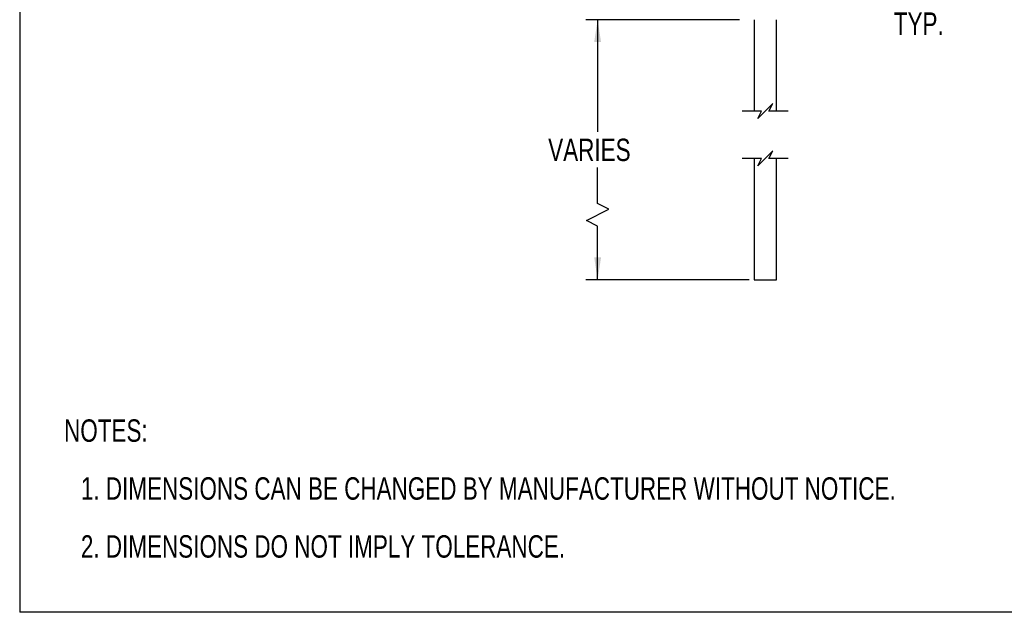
# Model space of a CAD drawing. Header units: millimetres. Extents: x 0 to 559, y 0 to 432.
# Tile 1 of 25: x 0 to 264, y 0 to 159. Entities that reach past the tile are written whole.
import ezdxf

# ---------------------------------------------------------------- set-up
doc = ezdxf.new("R2010")
doc.units = ezdxf.units.MM
doc.layers.add('DIMENSIONS', color=140, linetype='Continuous', lineweight=25)
doc.layers.add('TEXT', color=140, linetype='Continuous', lineweight=25)
doc.styles.add('SLDTEXTSTYLE0', font='TXT', dxfattribs={"width": 0.75})
doc.dimstyles.new('SLDDIMSTYLE1', dxfattribs={"dimtxt": 6, "dimasz": 6, "dimexe": 0, "dimexo": 0.0625, "dimgap": 1.5, "dimtad": 0, "dimtih": 1, "dimtoh": 1, "dimdec": 1, "dimrnd": 1e-09, "dimzin": 12, "dimdsep": 46, "dimtxsty": 'SLDTEXTSTYLE0', "dimsah": 1, "dimcen": 0.09, "dimadec": 0, "dimazin": 3, "dimtfac": 1, "dimtdec": 1, "dimtofl": 0, "dimtmove": 0, "dimatfit": 3, "dimfxl": 0, "dimfrac": 2, "dimtolj": 1, "dimtzin": 12, "dimarcsym": 0})
doc.dimstyles.new('SLDDIMSTYLE4', dxfattribs={"dimtxt": 6, "dimasz": 6, "dimexe": 0, "dimexo": 0.0625, "dimgap": 1.5, "dimtad": 0, "dimtih": 1, "dimtoh": 1, "dimdec": 1, "dimrnd": 1e-09, "dimzin": 4, "dimdsep": 46, "dimtxsty": 'SLDTEXTSTYLE0', "dimsah": 1, "dimcen": 0.09, "dimadec": 0, "dimazin": 1, "dimtfac": 1, "dimtdec": 1, "dimtmove": 0, "dimatfit": 0, "dimfxl": 0, "dimfrac": 2, "dimtolj": 1, "dimtzin": 12, "dimarcsym": 0})

# ---------------------------------------------------------------- blocks, each defined once
blk = doc.blocks.new('SW_NOTE_0')
at = {"layer": 'TEXT', "color": 0, "char_height": 6, "attachment_point": 1, "style": 'SLDTEXTSTYLE0'}
for s, insert in [('NOTES:', (0, 7.73)), ('1. DIMENSIONS CAN BE CHANGED BY MANUFACTURER WITHOUT NOTICE.', (4.5, -7.78)), ('2. DIMENSIONS DO NOT IMPLY TOLERANCE.', (4.5, -23.3))]:
    blk.add_mtext(s, dxfattribs=dict(at, insert=insert))
blk = doc.blocks.new('_D_2')
at = {"layer": 'DIMENSIONS'}
for p, q in [((192.84, 158.71), (151.66, 158.71)), ((154.84, 158.71), (154.84, 128.64)), ((154.84, 109.46), (154.84, 119.12)), ((157.84, 107.96), (154.84, 109.46)), ((151.84, 104.96), (157.84, 107.96)), ((154.84, 103.46), (151.84, 104.96)), ((154.84, 89.05), (154.84, 103.46)), ((195.47, 89.05), (151.66, 89.05))]:
    blk.add_line(p, q, dxfattribs=at)
for points in [[(154.84, 158.71), (153.92, 152.71), (155.76, 152.71)], [(154.84, 89.05), (155.76, 95.05), (153.92, 95.05)]]:
    blk.add_solid(points, dxfattribs=at)
at = {"layer": 'DIMENSIONS', "insert": (141.6, 126.85), "char_height": 6, "attachment_point": 1, "style": 'SLDTEXTSTYLE0'}
blk.add_mtext('VARIES', dxfattribs=at)
blk = doc.blocks.new('_D_9')
at = {"layer": 'DIMENSIONS'}
for p, q in [((219.74, 194.37), (219.74, 164.37)), ((214.74, 189.17), (214.74, 164.37)), ((233.98, 173.19), (232.15, 173.19)), ((232.15, 173.19), (232.15, 163.67)), ((249.5, 173.19), (251.32, 173.19)), ((251.32, 173.19), (251.32, 163.67)), ((214.74, 167.55), (203.2, 167.55)), ((219.74, 167.55), (229.11, 167.55)), ((232.15, 163.67), (233.98, 163.67)), ((251.32, 163.67), (249.5, 163.67))]:
    blk.add_line(p, q, dxfattribs=at)
for points in [[(214.74, 167.55), (208.74, 168.47), (208.74, 166.62)], [(219.74, 167.55), (225.74, 166.62), (225.74, 168.47)]]:
    blk.add_solid(points, dxfattribs=at)
at = {"layer": 'DIMENSIONS', "char_height": 6, "attachment_point": 1, "style": 'SLDTEXTSTYLE0'}
for s, insert in [('5.0', (236.2, 182.15)), ('0.20', (233.98, 171.4)), ('TYP.', (234.19, 160.66))]:
    blk.add_mtext(s, dxfattribs=dict(at, insert=insert))

msp = doc.modelspace()

# ---------------------------------------------------------------- linework, layer by layer
at = {"color": 7, "linetype": 'Continuous'}
for p in [(0, 431.8), (558.8, 0)]:
    msp.add_line(p, (0, 0), dxfattribs=at)
for p, q in [((196.74, 158.71), (196.74, 134.26)), ((202.74, 134.26), (202.74, 158.71)), ((196.74, 121.56), (196.74, 89.05)), ((202.74, 89.05), (202.74, 121.56)), ((196.74, 89.05), (199.12, 89.05)), ((199.12, 89.05), (202.74, 89.05))]:
    msp.add_line(p, q)
at = {"layer": 'DIMENSIONS', "color": 140}
for p, q in [((201.74, 136.26), (199.74, 134.26)), ((200.74, 134.26), (201.74, 136.26)), ((198.74, 134.26), (193.56, 134.26)), ((199.74, 134.26), (197.74, 132.26)), ((197.74, 132.26), (198.74, 134.26)), ((205.91, 134.26), (200.74, 134.26)), ((198.74, 121.56), (193.56, 121.56)), ((199.74, 121.56), (197.74, 119.56)), ((197.74, 119.56), (198.74, 121.56)), ((201.74, 123.56), (199.74, 121.56)), ((200.74, 121.56), (201.74, 123.56)), ((205.91, 121.56), (200.74, 121.56))]:
    msp.add_line(p, q, dxfattribs=at)

# ---------------------------------------------------------------- block references
at = {"layer": 'TEXT'}
msp.add_blockref('SW_NOTE_0', (11.89, 43.94), dxfattribs=at)

# ---------------------------------------------------------------- dimensions: what is measured, and where the dimension line sits
at = {"layer": 'DIMENSIONS'}
dim = msp.add_linear_dim(base=(219.74, 167.55), p1=(214.74, 190.44), p2=(219.74, 195.64), text='<>\\PTYP.', dimstyle='SLDDIMSTYLE4', dxfattribs=at)
dim.commit()
dim.dimension.update_dxf_attribs({"geometry": '_D_9', "text_midpoint": (241.74, 167.55), "dimtype": 160})
dim = msp.add_linear_dim(base=(154.84, 89.05), p1=(194.11, 158.71), p2=(196.74, 89.05), angle=90, text='VARIES', dimstyle='SLDDIMSTYLE1', dxfattribs=at)
dim.commit()
dim.dimension.update_dxf_attribs({"geometry": '_D_2', "text_midpoint": (154.84, 123.88), "dimtype": 160})

doc.saveas('drawing.dxf')
